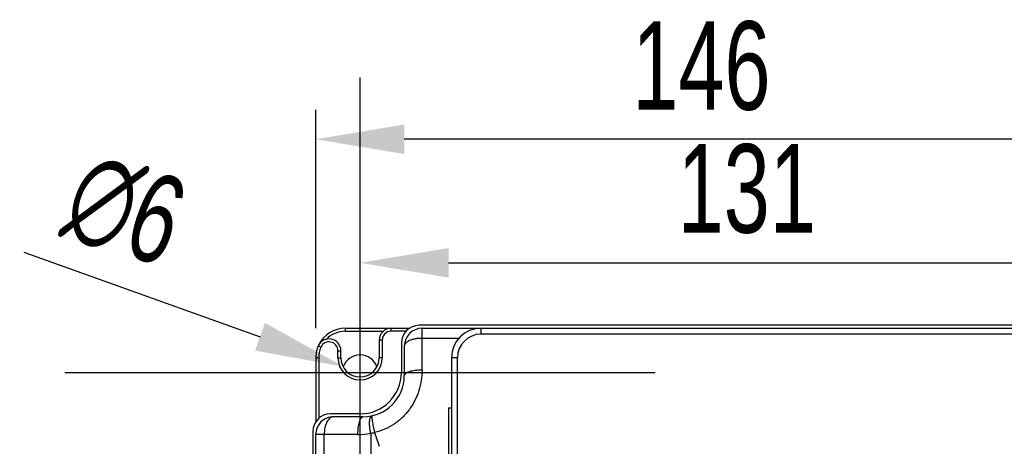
# Model space of a CAD drawing. Header units: millimetres. Extents: x 802 to 9345, y -804 to 1180.
# Tile 100 of 189: x 2444 to 2611, y -68 to 4. Entities that reach past the tile are written whole.
import ezdxf

# ---------------------------------------------------------------- set-up
doc = ezdxf.new("R2010")
doc.units = ezdxf.units.MM
doc.header["$LTSCALE"] = 30.734
doc.header["$PDMODE"] = 3
doc.header["$PDSIZE"] = 0.3
doc.layers.get('0').update_dxf_attribs({"linetype": 'CONTINUOUS'})
doc.layers.get('Defpoints').update_dxf_attribs({"linetype": 'CONTINUOUS'})
doc.layers.add('dimension', color=3, linetype='CONTINUOUS')
doc.styles.get("Standard").update_dxf_attribs({"font": 'txt', "width": 0.7})
doc.dimstyles.get("Standard").update_dxf_attribs({"dimtxt": 10, "dimasz": 10, "dimexe": 10, "dimexo": 3, "dimgap": 3, "dimtad": 1, "dimdec": 1, "dimdsep": 46, "dimtxsty": 'Standard', "dimcen": 10, "dimclrd": 2, "dimclre": 2, "dimclrt": 2, "dimadec": 0, "dimazin": 0, "dimtp": 0.01, "dimtm": 0.01, "dimtfac": 1, "dimtofl": 0, "dimtmove": 0, "dimatfit": 3, "dimfxl": 1, "dimtolj": 1, "dimarcsym": 0})

# ---------------------------------------------------------------- blocks, each defined once
blk = doc.blocks.new('*D9234')
at = {"layer": 'Defpoints', "color": 0, "transparency": 16777216}
for p in [(2494.63, -15.79), (2494.63, -52.81), (2640.63, -64.81)]:
    blk.add_point(p, dxfattribs=at)
at = {"layer": 'dimension', "lineweight": -2, "transparency": 16777216}
for p, q in [((2494.63, -47.81), (2494.63, -10.79)), ((2640.63, -59.81), (2640.63, -10.79)), ((2625.63, -15.79), (2509.63, -15.79))]:
    blk.add_line(p, q, dxfattribs=at)
at = {"layer": 'dimension', "transparency": 16777216}
for points in [[(2509.63, -13.29), (2509.63, -18.29), (2494.63, -15.79)], [(2625.63, -13.29), (2625.63, -18.29), (2640.63, -15.79)]]:
    blk.add_solid(points, dxfattribs=at)
at = {"layer": 'dimension', "transparency": 16777216, "insert": (2559.95, 4.21), "char_height": 15, "attachment_point": 2}
blk.add_mtext('\\A1;146', dxfattribs=at)
blk = doc.blocks.new('*D81')
at = {"layer": 'Defpoints', "color": 0, "transparency": 16777216}
for p in [(2499.31, -54.3), (2504.96, -56.32)]:
    blk.add_point(p, dxfattribs=at)
at = {"layer": 'dimension', "lineweight": -2, "transparency": 16777216}
for p, q in [((2502.13, -105.31), (2502.13, -5.31)), ((2445.17, -34.92), (2485.19, -49.24)), ((2452.13, -55.31), (2552.13, -55.31))]:
    blk.add_line(p, q, dxfattribs=at)
at = {"layer": 'dimension', "transparency": 16777216}
blk.add_solid([(2486.03, -46.89), (2484.34, -51.6), (2499.31, -54.3)], dxfattribs=at)
at = {"layer": 'dimension', "transparency": 16777216, "insert": (2462.33, -27.79), "char_height": 15, "attachment_point": 5, "rotation": 340.3108}
blk.add_mtext('\\A1;∅6', dxfattribs=at)
blk = doc.blocks.new('*D88')
at = {"layer": 'Defpoints', "color": 0, "transparency": 16777216}
for p in [(2633.13, -36.72), (2502.13, -55.31), (2633.13, -55.31)]:
    blk.add_point(p, dxfattribs=at)
at = {"layer": 'dimension', "lineweight": -2, "transparency": 16777216}
for p, q in [((2502.13, -50.31), (2502.13, -31.72)), ((2633.13, -50.31), (2633.13, -31.72)), ((2517.13, -36.72), (2618.13, -36.72))]:
    blk.add_line(p, q, dxfattribs=at)
at = {"layer": 'dimension', "transparency": 16777216}
for points in [[(2517.13, -34.22), (2517.13, -39.22), (2502.13, -36.72)], [(2618.13, -34.22), (2618.13, -39.22), (2633.13, -36.72)]]:
    blk.add_solid(points, dxfattribs=at)
at = {"layer": 'dimension', "transparency": 16777216, "insert": (2567.63, -24.22), "char_height": 15, "attachment_point": 5}
blk.add_mtext('\\A1;131', dxfattribs=at)

msp = doc.modelspace()

# ---------------------------------------------------------------- linework, layer by layer
at = {"linetype": 'Continuous'}
for p, q in [((2499.63, -47.81), (2499.63, -48.31)), ((2499.63, -47.81), (2510.51, -47.81)), ((2499.63, -48.31), (2506.09, -48.31)), ((2507.38, -48.31), (2507.38, -47.81)), ((2509.94, -48.31), (2507.38, -48.31)), ((2622.13, -47.31), (2512.13, -47.31)), ((2512.63, -54.9), (2512.63, -47.81)), ((2512.63, -47.81), (2622.63, -47.81)), ((2522.63, -48.81), (2522.63, -47.81)), ((2505.38, -49.81), (2505.38, -52.81)), ((2505.88, -49.81), (2505.38, -49.81)), ((2505.88, -49.81), (2505.88, -52.81)), ((2518.87, -49.52), (2512.63, -49.52)), ((2612.63, -48.81), (2522.63, -48.81)), ((2495.51, -51.01), (2495.05, -50.81)), ((2498.38, -52.81), (2498.38, -51.61)), ((2498.38, -51.61), (2498.88, -51.61)), ((2498.88, -52.81), (2498.88, -51.61)), ((2509.13, -50.31), (2509.13, -55.31)), ((2509.63, -50.81), (2509.63, -55.81)), ((2494.63, -52.81), (2494.63, -63.69)), ((2495.13, -52.81), (2494.63, -52.81)), ((2495.13, -52.81), (2495.13, -63.12)), ((2498.38, -52.81), (2498.88, -52.81)), ((2505.88, -52.81), (2505.38, -52.81)), ((2517.63, -52.81), (2517.63, -183.31)), ((2518.63, -52.81), (2517.63, -52.81)), ((2518.63, -298.81), (2518.63, -52.81)), ((2517.13, -61.31), (2517.13, -183.31)), ((2517.13, -61.31), (2517.63, -61.31)), ((2502.13, -62.31), (2497.13, -62.31)), ((2502.63, -62.81), (2497.63, -62.81)), ((2494.13, -65.31), (2494.13, -285.31)), ((2494.63, -285.81), (2494.63, -65.81)), ((2501.77, -65.81), (2494.63, -65.81)), ((2496.06, -183.31), (2496.06, -65.81)), ((2503.93, -65.57), (2503.93, -183.31))]:
    msp.add_line(p, q, dxfattribs=at)
for centre, radius, start, end in [((2499.63, -52.81), 5, 90, 153.9227), ((2499.63, -52.81), 4.5, 90, 136.1032), ((2507.38, -49.81), 2, 90, 180), ((2507.38, -49.81), 1.5, 90, 180), ((2512.13, -50.31), 3, 90, 180), ((2512.63, -50.81), 3, 90, 180), ((2522.63, -52.81), 5, 90, 180), ((2496.88, -51.61), 2, 0, 156.4435), ((2522.63, -52.81), 4, 90, 180), ((2499.63, -52.81), 5, 165.2333, 180), ((2499.63, -52.81), 5, 163.1384, 165.2333), ((2499.63, -52.81), 5, 156.4435, 163.1384), ((2499.63, -52.81), 4.5, 156.4435, 180), ((2496.88, -51.61), 1.5, 0, 156.4435), ((2502.13, -52.81), 3.75, 180, 0), ((2502.13, -52.81), 3.25, 180, 0), ((2502.13, -55.31), 3, 19.0829, 160.9171), ((2502.13, -55.31), 7, 270, 0), ((2502.63, -55.81), 7, 270, 0), ((2497.13, -65.31), 3, 90, 180), ((2497.63, -65.81), 3, 89.9959, 180.0033), ((2501.77, -55.81), 10, 270, 282.4692), ((2498.8, -7.56), 58.24, 275.053, 275.6963), ((2505.08, -65.34), 0.531, 192.3407, 198.7766), ((3413.95, 244.26), 960.68, 198.81109, 198.95588)]:
    msp.add_arc(centre, radius, start, end, dxfattribs=at)
for points, knots in [([(2512.63, -49.52), (2512.44, -49.52), (2512.05, -49.53), (2511.49, -49.6), (2510.98, -49.72), (2510.53, -49.88), (2510.15, -50.07), (2509.86, -50.29), (2509.68, -50.54), (2509.63, -50.72), (2509.63, -50.81)], [0, 0, 0, 0, 0.167388, 0.329564, 0.48164, 0.619407, 0.739785, 0.84149, 0.926163, 1, 1, 1, 1]), ([(2512.63, -54.9), (2512.63, -55.48), (2512.54, -56.65), (2512.14, -58.38), (2511.47, -60.04), (2510.53, -61.58), (2509.34, -62.95), (2507.93, -64.09), (2506.32, -64.96), (2505.16, -65.33), (2504.56, -65.45)], [0, 0, 0, 0, 0.121534, 0.244623, 0.369028, 0.494419, 0.620453, 0.746842, 0.873392, 1, 1, 1, 1]), ([(2512.63, -54.9), (2512.44, -54.9), (2512.05, -54.91), (2511.5, -54.96), (2510.98, -55.04), (2510.53, -55.15), (2510.16, -55.28), (2509.91, -55.42), (2509.76, -55.54), (2509.69, -55.62), (2509.64, -55.71), (2509.63, -55.78), (2509.63, -55.81)], [0, 0, 0, 0, 0.177817, 0.349449, 0.509021, 0.651305, 0.77212, 0.868959, 0.908471, 0.94262, 0.972519, 1, 1, 1, 1]), ([(2497.63, -62.81), (2497.53, -62.81), (2497.31, -62.85), (2497.02, -63.03), (2496.74, -63.31), (2496.51, -63.68), (2496.31, -64.14), (2496.11, -64.84), (2496.06, -65.42), (2496.06, -65.81)], [0, 0, 0, 0, 0.083855, 0.175386, 0.279851, 0.399503, 0.534128, 0.681645, 1, 1, 1, 1]), ([(2501.77, -65.81), (2501.77, -65.61), (2501.78, -65.23), (2501.83, -64.67), (2501.91, -64.16), (2502.01, -63.71), (2502.14, -63.34), (2502.26, -63.08), (2502.38, -62.94), (2502.46, -62.87), (2502.54, -62.82), (2502.6, -62.81), (2502.63, -62.81)], [0, 0, 0, 0, 0.179149, 0.351998, 0.512555, 0.65547, 0.77642, 0.872726, 0.911647, 0.944957, 0.973772, 1, 1, 1, 1]), ([(2503.93, -65.57), (2503.89, -65.39), (2503.83, -65.03), (2503.77, -64.51), (2503.74, -64.02), (2503.75, -63.58), (2503.79, -63.22), (2503.86, -62.97), (2503.93, -62.81), (2504, -62.73), (2504.06, -62.67), (2504.12, -62.65), (2504.14, -62.64)], [0, 0, 0, 0, 0.181766, 0.355647, 0.516093, 0.658204, 0.778087, 0.873434, 0.91201, 0.945093, 0.9738, 1, 1, 1, 1]), ([(2504.17, -62.65), (2504.16, -62.66), (2504.14, -62.7), (2504.13, -62.8), (2504.13, -62.98), (2504.16, -63.25), (2504.21, -63.59), (2504.27, -64), (2504.36, -64.45), (2504.46, -64.94), (2504.53, -65.28), (2504.56, -65.45)], [0, 0, 0, 0, 0.016038, 0.038805, 0.106343, 0.202883, 0.326014, 0.472108, 0.636655, 0.814491, 1, 1, 1, 1]), ([(2504.19, -62.63), (2504.19, -62.63), (2504.18, -62.64), (2504.17, -62.64), (2504.17, -62.65)], [0, 0, 0, 0, 0.236679, 1, 1, 1, 1])]:
    msp.add_open_spline(points, degree=3, knots=knots, dxfattribs=at)

# ---------------------------------------------------------------- dimensions: what is measured, and where the dimension line sits
at = {"layer": 'dimension', "color": 3}
dim = msp.add_linear_dim(base=(2494.63, -15.79), p1=(2640.63, -64.81), p2=(2494.63, -52.81), angle=180, dimstyle='Standard', override={"dimscale": 5, "dimtxt": 3, "dimasz": 3, "dimexe": 1, "dimexo": 1, "dimgap": 1, "dimclrd": 256, "dimclre": 256, "dimclrt": 256}, dxfattribs=at)
dim.commit()
dim.dimension.update_dxf_attribs({"geometry": '*D9234', "text_midpoint": (2559.95, -15.79), "dimtype": 160})
dim = msp.add_diameter_dim_2p(p1=(2504.96, -56.32), p2=(2499.31, -54.3), dimstyle='Standard', override={"dimscale": 5, "dimtxt": 3, "dimasz": 3, "dimexe": 1, "dimexo": 1, "dimgap": 1, "dimclrd": 256, "dimclre": 256, "dimclrt": 256}, dxfattribs=at)
dim.commit()
dim.dimension.update_dxf_attribs({"geometry": '*D81', "text_midpoint": (2462.33, -27.79)})
dim = msp.add_linear_dim(base=(2633.13, -36.72), p1=(2502.13, -55.31), p2=(2633.13, -55.31), dimstyle='Standard', override={"dimscale": 5, "dimtxt": 3, "dimasz": 3, "dimexe": 1, "dimexo": 1, "dimgap": 1, "dimclrd": 256, "dimclre": 256, "dimclrt": 256}, dxfattribs=at)
dim.commit()
dim.dimension.update_dxf_attribs({"geometry": '*D88', "text_midpoint": (2567.63, -24.22)})

doc.saveas('drawing.dxf')
